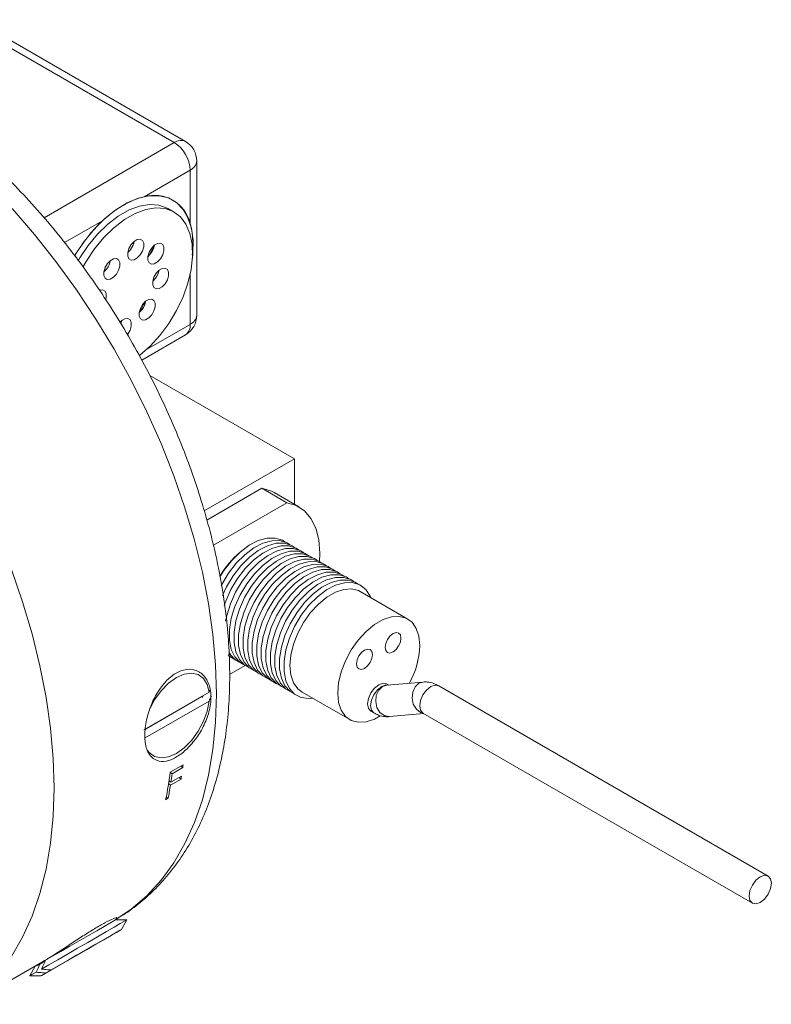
# Model space of a CAD drawing. Header units: inches. Extents: x 0.88 to 7.66, y 1.31 to 10.15.
# Tile 10 of 10: x 6.61 to 7.66, y 5.23 to 6.6. Entities that reach past the tile are written whole.
import ezdxf

# ---------------------------------------------------------------- set-up
doc = ezdxf.new("R2010")
doc.units = ezdxf.units.IN
doc.header["$MEASUREMENT"] = 0

msp = doc.modelspace()

# ---------------------------------------------------------------- linework, layer by layer
at = {"color": 7, "linetype": 'Continuous', "lineweight": 15}
for p, q in [((6.8289, 6.4294), (6.5357, 6.5987)), ((6.8446, 6.4309), (6.5513, 6.6002)), ((6.8602, 6.1895), (6.8602, 6.4038)), ((6.851, 6.3911), (6.7872, 6.3542)), ((6.851, 6.3174), (6.851, 6.3911)), ((6.8286, 6.3328), (6.8201, 6.3378)), ((6.768, 6.2806), (6.7716, 6.2867)), ((6.7705, 6.2896), (6.7723, 6.2886)), ((6.7705, 6.2896), (6.7723, 6.2886)), ((6.7934, 6.272), (6.801, 6.2852)), ((6.7325, 6.2551), (6.7361, 6.2613)), ((6.8026, 6.2404), (6.8064, 6.247)), ((6.8053, 6.245), (6.8055, 6.2449)), ((6.7802, 6.1933), (6.7882, 6.2072)), ((6.7877, 6.2076), (6.7882, 6.2072)), ((6.7877, 6.2076), (6.7882, 6.2072)), ((6.7882, 6.2072), (6.7891, 6.2087)), ((6.7836, 6.1272), (6.8446, 6.1624)), ((6.7949, 6.1058), (6.9959, 5.9898)), ((6.9959, 5.9898), (6.8706, 5.9174)), ((6.9959, 5.9898), (6.9959, 5.9266)), ((6.9507, 5.9489), (6.8744, 5.9048)), ((6.9854, 5.9289), (6.9507, 5.9489)), ((7.0023, 5.923), (6.9676, 5.943)), ((6.9854, 5.9289), (6.8833, 5.8699)), ((7.1536, 5.7672), (7.0873, 5.8055)), ((6.9049, 5.7153), (6.908, 5.7138)), ((6.9058, 5.69), (6.9275, 5.7025)), ((7.1749, 5.6796), (7.1243, 5.6751)), ((6.8786, 5.6682), (6.8773, 5.6654)), ((7.1271, 5.6753), (7.1242, 5.677)), ((7.6545, 5.41), (7.1966, 5.6744)), ((6.8773, 5.6654), (6.7865, 5.613)), ((6.7884, 5.6019), (6.8773, 5.6531)), ((6.7888, 5.6143), (6.8674, 5.6597)), ((6.8686, 5.6604), (6.8684, 5.6582)), ((7.0066, 5.6656), (7.0729, 5.6273)), ((7.1023, 5.6391), (7.1064, 5.6367)), ((7.1282, 5.6315), (7.176, 5.6358)), ((7.1747, 5.6365), (7.6327, 5.3721)), ((7.1747, 5.6365), (7.1747, 5.6365)), ((6.8233, 5.5542), (6.8412, 5.5646)), ((6.8407, 5.5606), (6.8261, 5.5521)), ((6.8407, 5.5606), (6.8379, 5.5627)), ((6.8261, 5.5521), (6.8233, 5.5542)), ((6.8383, 5.5448), (6.8237, 5.5363)), ((6.8243, 5.5402), (6.8389, 5.5487)), ((6.8383, 5.5448), (6.8357, 5.5468)), ((6.8237, 5.5363), (6.821, 5.5384)), ((6.8217, 5.5423), (6.8216, 5.5422)), ((6.8243, 5.5402), (6.8216, 5.5423)), ((6.8202, 5.518), (6.8169, 5.5161)), ((6.8202, 5.518), (6.8177, 5.52)), ((6.7476, 5.3492), (6.7489, 5.3515)), ((6.7632, 5.3492), (6.7476, 5.3492)), ((6.7554, 5.3357), (6.7632, 5.3492)), ((6.6504, 5.275), (6.7411, 5.3274)), ((6.7486, 5.3317), (6.6579, 5.2794)), ((6.5435, 5.2317), (6.6455, 5.2906)), ((6.6357, 5.2846), (6.6279, 5.2711)), ((6.6352, 5.2846), (6.6357, 5.2846)), ((6.6421, 5.2876), (6.6496, 5.2919)), ((6.6279, 5.2711), (6.6435, 5.2711))]:
    msp.add_line(p, q, dxfattribs=at)
at = {"color": 8, "linetype": 'Continuous', "lineweight": 15}
for p, q in [((6.6478, 6.3248), (6.8289, 6.4294)), ((6.7292, 6.3208), (6.6764, 6.2903)), ((6.851, 6.1767), (6.851, 6.2466)), ((6.7905, 6.1418), (6.851, 6.1767))]:
    msp.add_line(p, q, dxfattribs=at)
at = {"color": 7, "linetype": 'Continuous', "lineweight": 15, "flags": 128}
for points in [[(6.7041, 6.2925), (6.7177, 6.3092), (6.7324, 6.3238), (6.7478, 6.336), (6.7634, 6.3455), (6.7789, 6.352), (6.7939, 6.3554), (6.8079, 6.3555), (6.8207, 6.3524), (6.8318, 6.3461), (6.841, 6.3368), (6.848, 6.3248), (6.8528, 6.3103), (6.8551, 6.2938), (6.8548, 6.2756), (6.8541, 6.2684)], [(6.7094, 6.2864), (6.7224, 6.3022), (6.7364, 6.316), (6.7511, 6.3273), (6.766, 6.3358), (6.7806, 6.3412), (6.7946, 6.3435), (6.8075, 6.3425), (6.8191, 6.3383), (6.8201, 6.3378)], [(6.7179, 6.2815), (6.731, 6.2973), (6.745, 6.311), (6.7597, 6.3223), (6.7745, 6.3308), (6.7892, 6.3363), (6.8032, 6.3386), (6.8161, 6.3376), (6.8276, 6.3334), (6.8374, 6.3261), (6.8451, 6.3159), (6.8506, 6.3031), (6.8537, 6.288), (6.8542, 6.2712), (6.8523, 6.2531), (6.8478, 6.2341), (6.8411, 6.2149), (6.8322, 6.196), (6.8214, 6.178), (6.809, 6.1613), (6.7955, 6.1465), (6.7811, 6.1339), (6.78, 6.1331)], [(6.6905, 6.272), (6.6918, 6.2742), (6.7041, 6.2925)], [(6.6955, 6.2652), (6.6978, 6.269), (6.7094, 6.2864)], [(6.7816, 6.2733), (6.7847, 6.2787), (6.7864, 6.2844), (6.7864, 6.2894), (6.7847, 6.2932), (6.7816, 6.295), (6.7775, 6.2946), (6.7731, 6.292), (6.769, 6.2877), (6.7659, 6.2823), (6.7642, 6.2766), (6.7642, 6.2715), (6.7659, 6.2678), (6.769, 6.266), (6.7731, 6.2664), (6.7775, 6.269), (6.7816, 6.2733)], [(6.8097, 6.2678), (6.8128, 6.2732), (6.8145, 6.2789), (6.8145, 6.284), (6.8128, 6.2877), (6.8097, 6.2895), (6.8056, 6.2891), (6.8012, 6.2866), (6.7971, 6.2823), (6.794, 6.2769), (6.7923, 6.2712), (6.7923, 6.2661), (6.794, 6.2623), (6.7971, 6.2605), (6.8012, 6.261), (6.8056, 6.2635), (6.8097, 6.2678)], [(6.702, 6.2564), (6.7063, 6.2641), (6.7179, 6.2815)], [(6.7484, 6.2465), (6.7515, 6.2519), (6.7532, 6.2576), (6.7532, 6.2627), (6.7515, 6.2664), (6.7484, 6.2682), (6.7443, 6.2678), (6.7399, 6.2652), (6.7358, 6.2609), (6.7327, 6.2555), (6.731, 6.2498), (6.731, 6.2447), (6.7327, 6.241), (6.7358, 6.2392), (6.7399, 6.2396), (6.7443, 6.2422), (6.7484, 6.2465)], [(6.7642, 6.2766), (6.7642, 6.2766), (6.7683, 6.2809)], [(6.7923, 6.2711), (6.7924, 6.2712), (6.7964, 6.2755)], [(6.8163, 6.2333), (6.8194, 6.2387), (6.8211, 6.2444), (6.8211, 6.2495), (6.8194, 6.2532), (6.8163, 6.255), (6.8122, 6.2546), (6.8078, 6.2521), (6.8037, 6.2478), (6.8006, 6.2424), (6.7989, 6.2367), (6.7989, 6.2316), (6.8006, 6.2279), (6.8037, 6.2261), (6.8078, 6.2265), (6.8122, 6.229), (6.8163, 6.2333)], [(6.731, 6.2498), (6.7311, 6.2498), (6.7351, 6.2541)], [(6.7989, 6.2366), (6.799, 6.2367), (6.803, 6.241)], [(6.7337, 6.2111), (6.7344, 6.2142), (6.7344, 6.2193), (6.7327, 6.2231), (6.7296, 6.2249), (6.7255, 6.2245), (6.7248, 6.2242)], [(6.7975, 6.19), (6.8006, 6.1954), (6.8023, 6.2011), (6.8023, 6.2062), (6.8006, 6.2099), (6.7975, 6.2117), (6.7934, 6.2113), (6.789, 6.2088), (6.7849, 6.2045), (6.7818, 6.199), (6.7801, 6.1934), (6.7801, 6.1883), (6.7818, 6.1845), (6.785, 6.1827), (6.789, 6.1831), (6.7934, 6.1857), (6.7975, 6.19)], [(6.7802, 6.1933), (6.7802, 6.1933), (6.7843, 6.1976)], [(6.7644, 6.1632), (6.7675, 6.1686), (6.7692, 6.1743), (6.7692, 6.1794), (6.7675, 6.1831), (6.7643, 6.1849), (6.7603, 6.1845), (6.7559, 6.182), (6.7534, 6.1797)], [(6.7548, 6.1777), (6.7559, 6.182), (6.7559, 6.182)], [(6.9676, 5.943), (6.9639, 5.9449), (6.9507, 5.9489)], [(7.0307, 5.8461), (7.0313, 5.8589), (7.0299, 5.8771), (7.0258, 5.8933), (7.019, 5.9068), (7.0099, 5.9175), (6.9986, 5.9249), (6.9854, 5.9289)], [(6.9836, 5.874), (6.9795, 5.8766), (6.9694, 5.8798), (6.9581, 5.8797), (6.9458, 5.8763), (6.9332, 5.8697), (6.9207, 5.8603), (6.9088, 5.8483), (6.898, 5.8344), (6.8925, 5.8256)], [(6.99, 5.8703), (6.9858, 5.873), (6.9758, 5.8761), (6.9644, 5.876), (6.9521, 5.8726), (6.9395, 5.8661), (6.927, 5.8566), (6.9151, 5.8447), (6.9044, 5.8308), (6.8952, 5.8154), (6.8942, 5.8134)], [(6.9959, 5.8669), (6.9921, 5.8693), (6.9821, 5.8725), (6.9707, 5.8724), (6.9585, 5.869), (6.9458, 5.8624), (6.9333, 5.853), (6.9214, 5.841), (6.9107, 5.8271), (6.9015, 5.8117), (6.8959, 5.7997)], [(7.0026, 5.863), (6.9984, 5.8657), (6.9884, 5.8689), (6.977, 5.8687), (6.9648, 5.8653), (6.9521, 5.8588), (6.9396, 5.8493), (6.9277, 5.8374), (6.917, 5.8235), (6.9078, 5.8081), (6.9006, 5.7919), (6.8985, 5.7859)], [(7.0089, 5.8594), (7.0047, 5.862), (6.9947, 5.8652), (6.9834, 5.8651), (6.9711, 5.8617), (6.9585, 5.8551), (6.9459, 5.8457), (6.9341, 5.8337), (6.9233, 5.8198), (6.9141, 5.8044), (6.9069, 5.7883), (6.9019, 5.7719), (6.9003, 5.764)], [(7.0152, 5.8557), (7.0111, 5.8584), (7.001, 5.8616), (6.9897, 5.8614), (6.9774, 5.858), (6.9648, 5.8515), (6.9523, 5.842), (6.9404, 5.8301), (6.9296, 5.8162), (6.9205, 5.8008), (6.9132, 5.7846), (6.9082, 5.7683), (6.9057, 5.7525), (6.9057, 5.7379), (6.9082, 5.725), (6.9132, 5.7145), (6.9205, 5.7067), (6.9276, 5.7026)], [(7.0216, 5.8521), (7.0174, 5.8547), (7.0074, 5.8579), (6.996, 5.8578), (6.9837, 5.8544), (6.9711, 5.8478), (6.9586, 5.8384), (6.9467, 5.8264), (6.936, 5.8125), (6.9268, 5.7971), (6.9196, 5.781), (6.9146, 5.7646), (6.912, 5.7489), (6.912, 5.7342), (6.9146, 5.7214), (6.9196, 5.7108), (6.9268, 5.703), (6.9333, 5.6992)], [(7.0279, 5.8484), (7.0237, 5.8511), (7.0137, 5.8543), (7.0023, 5.8541), (6.9901, 5.8507), (6.9774, 5.8442), (6.9649, 5.8347), (6.953, 5.8228), (6.9423, 5.8089), (6.9331, 5.7935), (6.9259, 5.7773), (6.9209, 5.761), (6.9183, 5.7452), (6.9183, 5.7306), (6.9209, 5.7177), (6.9259, 5.7072), (6.9331, 5.6994), (6.9396, 5.6956)], [(7.0342, 5.8448), (7.03, 5.8474), (7.02, 5.8506), (7.0086, 5.8505), (6.9964, 5.8471), (6.9837, 5.8405), (6.9712, 5.8311), (6.9593, 5.8191), (6.9486, 5.8052), (6.9394, 5.7898), (6.9322, 5.7737), (6.9272, 5.7573), (6.9247, 5.7416), (6.9247, 5.7269), (6.9272, 5.7141), (6.9322, 5.7035), (6.9394, 5.6957), (6.9459, 5.6919)], [(7.0405, 5.8412), (7.0363, 5.8438), (7.0263, 5.847), (7.015, 5.8468), (7.0027, 5.8434), (6.9901, 5.8369), (6.9775, 5.8274), (6.9657, 5.8155), (6.9549, 5.8016), (6.9457, 5.7862), (6.9385, 5.77), (6.9335, 5.7537), (6.931, 5.7379), (6.931, 5.7233), (6.9335, 5.7104), (6.9385, 5.6999), (6.9457, 5.6921), (6.9523, 5.6883)], [(7.0468, 5.8375), (7.0427, 5.8401), (7.0326, 5.8433), (7.0213, 5.8432), (7.009, 5.8398), (6.9964, 5.8332), (6.9839, 5.8238), (6.972, 5.8119), (6.9612, 5.7979), (6.9521, 5.7825), (6.9448, 5.7664), (6.9398, 5.7501), (6.9373, 5.7343), (6.9373, 5.7196), (6.9398, 5.7068), (6.9448, 5.6962), (6.9521, 5.6884), (6.9586, 5.6846)], [(7.0532, 5.8339), (7.049, 5.8365), (7.039, 5.8397), (7.0276, 5.8395), (7.0153, 5.8361), (7.0027, 5.8296), (6.9902, 5.8201), (6.9783, 5.8082), (6.9676, 5.7943), (6.9584, 5.7789), (6.9512, 5.7627), (6.9462, 5.7464), (6.9436, 5.7306), (6.9436, 5.716), (6.9462, 5.7031), (6.9512, 5.6926), (6.9584, 5.6848), (6.9649, 5.681)], [(7.0595, 5.8302), (7.0553, 5.8328), (7.0453, 5.836), (7.0339, 5.8359), (7.0217, 5.8325), (7.009, 5.8259), (6.9965, 5.8165), (6.9846, 5.8046), (6.9739, 5.7906), (6.9647, 5.7752), (6.9575, 5.7591), (6.9525, 5.7428), (6.9499, 5.727), (6.9499, 5.7123), (6.9525, 5.6995), (6.9575, 5.6889), (6.9647, 5.6811), (6.9712, 5.6773)], [(7.0658, 5.8266), (7.0616, 5.8292), (7.0516, 5.8324), (7.0402, 5.8322), (7.028, 5.8288), (7.0153, 5.8223), (7.0028, 5.8128), (6.9909, 5.8009), (6.9802, 5.787), (6.971, 5.7716), (6.9638, 5.7554), (6.9588, 5.7391), (6.9563, 5.7233), (6.9563, 5.7087), (6.9588, 5.6958), (6.9638, 5.6853), (6.971, 5.6775), (6.9775, 5.6737)], [(7.0721, 5.8229), (7.0679, 5.8256), (7.0579, 5.8287), (7.0466, 5.8286), (7.0343, 5.8252), (7.0217, 5.8186), (7.0091, 5.8092), (6.9973, 5.7973), (6.9865, 5.7833), (6.9773, 5.768), (6.9701, 5.7518), (6.9651, 5.7355), (6.9626, 5.7197), (6.9626, 5.705), (6.9651, 5.6922), (6.9701, 5.6816), (6.9773, 5.6738), (6.9839, 5.67)], [(7.0784, 5.8193), (7.0743, 5.8219), (7.0642, 5.8251), (7.0529, 5.8249), (7.0406, 5.8215), (7.028, 5.815), (7.0155, 5.8055), (7.0036, 5.7936), (6.9928, 5.7797), (6.9837, 5.7643), (6.9764, 5.7481), (6.9714, 5.7318), (6.9689, 5.716), (6.9689, 5.7014), (6.9714, 5.6885), (6.9764, 5.678), (6.9837, 5.6702), (6.9902, 5.6664)], [(7.0847, 5.8156), (7.0806, 5.8183), (7.0706, 5.8214), (7.0592, 5.8213), (7.0469, 5.8179), (7.0343, 5.8113), (7.0218, 5.8019), (7.0099, 5.79), (6.9992, 5.776), (6.99, 5.7607), (6.9828, 5.7445), (6.9778, 5.7282), (6.9752, 5.7124), (6.9752, 5.6978), (6.9778, 5.6849), (6.9828, 5.6743), (6.99, 5.6665), (6.9965, 5.6627)], [(7.1023, 5.7968), (7.1013, 5.799), (7.0951, 5.8083), (7.0869, 5.8146), (7.0769, 5.8178), (7.0655, 5.8177), (7.0533, 5.8142), (7.0406, 5.8077), (7.0281, 5.7982), (7.0162, 5.7863), (7.0055, 5.7724), (6.9963, 5.757), (6.9891, 5.7408), (6.9841, 5.7245), (6.9815, 5.7087), (6.9815, 5.6941), (6.9841, 5.6813), (6.9891, 5.6707), (6.9963, 5.6629), (7.0055, 5.6581), (7.0162, 5.6566), (7.0215, 5.657)], [(7.0873, 5.8055), (7.0851, 5.8066), (7.0755, 5.8091), (7.0646, 5.8084), (7.0529, 5.8045), (7.041, 5.7977), (7.0293, 5.788), (7.0184, 5.7761), (7.0087, 5.7625), (7.0007, 5.7476), (6.9948, 5.7322), (6.9911, 5.717), (6.9898, 5.7026), (6.9911, 5.6896), (6.9948, 5.6786), (7.0007, 5.6701), (7.0066, 5.6656)], [(7.1704, 5.7302), (7.1691, 5.7432), (7.1654, 5.7542), (7.1595, 5.7627), (7.1515, 5.7683), (7.1418, 5.7708), (7.1309, 5.7701), (7.1192, 5.7663), (7.1073, 5.7594), (7.0956, 5.7498), (7.0847, 5.7379), (7.0751, 5.7242), (7.0671, 5.7093), (7.0611, 5.6939), (7.0574, 5.6787), (7.0562, 5.6643), (7.0574, 5.6513), (7.0611, 5.6403), (7.0671, 5.6318), (7.0751, 5.6262), (7.0847, 5.6236), (7.0956, 5.6243), (7.1073, 5.6282), (7.1152, 5.6324)], [(7.1441, 5.7406), (7.1433, 5.745), (7.1409, 5.7477), (7.1373, 5.7484), (7.1331, 5.7469), (7.1288, 5.7435), (7.1253, 5.7387), (7.1229, 5.7332), (7.122, 5.7278), (7.1229, 5.7234), (7.1253, 5.7206), (7.1288, 5.7199), (7.1331, 5.7214), (7.1373, 5.7248), (7.1409, 5.7297), (7.1433, 5.7352), (7.1441, 5.7406)], [(7.0824, 5.7049), (7.0833, 5.7005), (7.0857, 5.6978), (7.0892, 5.6971), (7.0935, 5.6986), (7.0977, 5.702), (7.1013, 5.7068), (7.1037, 5.7123), (7.1045, 5.7177), (7.1037, 5.7221), (7.1013, 5.7248), (7.0977, 5.7255), (7.0935, 5.7241), (7.0892, 5.7207), (7.0857, 5.7158), (7.0833, 5.7103), (7.0824, 5.7049)], [(6.904, 5.7175), (6.9078, 5.714), (6.9143, 5.7102)], [(6.8773, 5.6654), (6.8747, 5.6763), (6.8696, 5.6846), (6.8623, 5.69), (6.8532, 5.692), (6.8429, 5.6906), (6.8319, 5.6858), (6.8209, 5.6779), (6.8106, 5.6674), (6.8015, 5.6549), (6.7953, 5.6435)], [(7.1242, 5.677), (7.1192, 5.678), (7.1133, 5.6759), (7.1074, 5.6711), (7.1023, 5.6644), (7.099, 5.6566), (7.0978, 5.6491), (7.099, 5.643), (7.1023, 5.6391), (7.1023, 5.6391)], [(6.7919, 5.5845), (6.7942, 5.5815), (6.8015, 5.5761), (6.8106, 5.5741), (6.8209, 5.5755), (6.8319, 5.5803), (6.8429, 5.5882), (6.8532, 5.5987), (6.8623, 5.6112), (6.8696, 5.625), (6.8747, 5.6392), (6.8773, 5.6531)], [(7.6591, 5.4), (7.6579, 5.4062), (7.6545, 5.41), (7.6495, 5.411), (7.6436, 5.4089), (7.6377, 5.4042), (7.6327, 5.3974), (7.6293, 5.3897), (7.6281, 5.3821), (7.6293, 5.376), (7.6327, 5.3721), (7.6377, 5.3712), (7.6436, 5.3732), (7.6495, 5.378), (7.6545, 5.3848), (7.6579, 5.3925), (7.6591, 5.4)], [(6.7476, 5.3492), (6.7474, 5.3491), (6.7448, 5.3476), (6.7394, 5.3445), (6.7314, 5.3399), (6.7213, 5.334), (6.7095, 5.3272), (6.6968, 5.3199), (6.6838, 5.3124), (6.6713, 5.3051), (6.6598, 5.2985), (6.65, 5.2929), (6.6425, 5.2886), (6.6377, 5.2858), (6.6358, 5.2846), (6.6357, 5.2846)], [(6.7632, 5.3492), (6.7628, 5.349), (6.7597, 5.3472), (6.7538, 5.3438), (6.7453, 5.3389), (6.7346, 5.3327), (6.7222, 5.3255), (6.7086, 5.3177), (6.6945, 5.3095), (6.6803, 5.3014), (6.6669, 5.2936), (6.6547, 5.2866), (6.6443, 5.2806)], [(6.6504, 5.275), (6.6454, 5.2722), (6.6435, 5.2711), (6.645, 5.2719), (6.6496, 5.2746), (6.6572, 5.279), (6.6672, 5.2847), (6.6791, 5.2916), (6.6922, 5.2992), (6.7057, 5.307), (6.7189, 5.3146), (6.7309, 5.3215), (6.7411, 5.3274)], [(6.7486, 5.3317), (6.7536, 5.3346), (6.7554, 5.3357), (6.754, 5.3349), (6.7493, 5.3322), (6.7418, 5.3278), (6.7318, 5.322), (6.7199, 5.3152), (6.7068, 5.3076), (6.6932, 5.2998), (6.6801, 5.2922), (6.6681, 5.2853), (6.6579, 5.2794)], [(6.6421, 5.2876), (6.6429, 5.288), (6.6437, 5.2885), (6.6446, 5.289), (6.6455, 5.2896), (6.6465, 5.2901), (6.6475, 5.2907), (6.6485, 5.2913), (6.6496, 5.2919)], [(6.6368, 5.2762), (6.6311, 5.2729), (6.6282, 5.2713), (6.6279, 5.2711)]]:
    msp.add_lwpolyline(points, dxfattribs=at)
at = {"color": 8, "linetype": 'Continuous', "lineweight": 15, "flags": 128}
for points in [[(6.7479, 5.3497), (6.7689, 5.3638), (6.7907, 5.3825), (6.8105, 5.404), (6.8282, 5.4282), (6.8437, 5.4551), (6.857, 5.4844), (6.868, 5.5161), (6.8766, 5.55), (6.8827, 5.5859), (6.8864, 5.6236), (6.8877, 5.6629), (6.8864, 5.7037), (6.8827, 5.7457), (6.8766, 5.7887), (6.868, 5.8324), (6.857, 5.8768), (6.8437, 5.9215), (6.8282, 5.9663), (6.8105, 6.011), (6.7907, 6.0553), (6.7689, 6.0991), (6.7453, 6.1421), (6.7199, 6.184), (6.6929, 6.2248), (6.6644, 6.2641), (6.6345, 6.3018), (6.6035, 6.3376)], [(6.5435, 5.9682), (6.565, 5.925), (6.5847, 5.8806), (6.6025, 5.836), (6.618, 5.7912), (6.6313, 5.7465), (6.6422, 5.7021), (6.6508, 5.6583), (6.657, 5.6153), (6.6607, 5.5734), (6.6619, 5.5326)], [(7.1749, 5.6796), (7.1691, 5.6778), (7.1637, 5.6728), (7.1604, 5.6656), (7.1596, 5.6572), (7.1613, 5.6489), (7.1655, 5.6419), (7.1713, 5.6374), (7.1753, 5.6362)], [(7.1267, 5.6753), (7.1233, 5.6756), (7.1174, 5.6735), (7.1115, 5.6688), (7.1064, 5.662), (7.1031, 5.6543), (7.1019, 5.6467), (7.1031, 5.6406), (7.1064, 5.6367), (7.1065, 5.6367)], [(7.1243, 5.6751), (7.1185, 5.6732), (7.1132, 5.6683), (7.1098, 5.6611), (7.109, 5.6527), (7.1107, 5.6444), (7.1149, 5.6374), (7.1207, 5.6329), (7.1274, 5.6315), (7.1282, 5.6315)], [(7.1966, 5.6744), (7.1916, 5.6754), (7.1856, 5.6733), (7.1797, 5.6685), (7.1747, 5.6618), (7.1713, 5.654), (7.1702, 5.6465), (7.1713, 5.6404), (7.1747, 5.6365), (7.1747, 5.6365)], [(6.6619, 5.5326), (6.6607, 5.4933), (6.657, 5.4556), (6.6508, 5.4197), (6.6422, 5.3858), (6.6313, 5.3541), (6.618, 5.3248), (6.6025, 5.2979), (6.5847, 5.2736), (6.565, 5.2522), (6.5435, 5.2337)]]:
    msp.add_lwpolyline(points, dxfattribs=at)
at = {"color": 8, "linetype": 'Continuous', "lineweight": 15}
for centre, radius, start, end in [((6.8381, 6.4166), 0.0157, 65.6929, 125.6174), ((6.8445, 6.4054), 0.0157, 294.3747, 354.3054), ((6.8445, 6.1911), 0.0157, 294.3747, 354.3054), ((6.8362, 6.1749), 0.015, 304.0574, 7.2548)]:
    msp.add_arc(centre, radius, start, end, dxfattribs=at)
at = {"color": 7, "linetype": 'Continuous', "lineweight": 15}
for centre, radius, start, end in [((6.8031, 6.3889), 0.048, 2.6055, 57.3945), ((6.8289, 6.4038), 0.0313, 0, 60.0027), ((6.801, 6.3044), 0.0517, 14.5214, 105.468), ((6.8821, 6.1601), 0.2218, 133.5604, 149.7592), ((6.7485, 6.2961), 0.025, 322.5689, 350.7242), ((6.7766, 6.2907), 0.025, 322.5691, 350.7241), ((6.7153, 6.2693), 0.025, 322.5689, 350.7242), ((6.7832, 6.2562), 0.025, 322.569, 350.7238), ((6.7644, 6.2128), 0.025, 322.569, 350.7241), ((6.8289, 6.1895), 0.0313, 299.9973, 0), ((7.0024, 5.7624), 0.1275, 129.5563, 149.9152), ((6.9338, 5.7361), 0.0323, 206.0216, 246.055), ((7.0545, 5.7342), 0.1159, 330.9621, 358.0319), ((6.3318, 5.63), 0.5136, 352.2311, 352.6825), ((6.3385, 5.6161), 0.4888, 348.1908, 352.7286), ((6.3261, 5.6203), 0.5046, 350.8704, 352.2369), ((6.3517, 5.627), 0.4935, 350.403, 350.8647), ((6.3574, 5.6151), 0.4729, 348.1534, 350.4132)]:
    msp.add_arc(centre, radius, start, end, dxfattribs=at)
for points, knots in [([(6.7481, 5.35), (6.7494, 5.3507), (6.7592, 5.356), (6.7761, 5.3684), (6.7983, 5.3873), (6.8185, 5.4089), (6.8369, 5.4328), (6.8533, 5.459), (6.8676, 5.4875), (6.8798, 5.518), (6.8897, 5.5507), (6.8974, 5.5851), (6.9027, 5.6213), (6.9057, 5.659), (6.9063, 5.6979), (6.9045, 5.7379), (6.9005, 5.7788), (6.8941, 5.8204), (6.8855, 5.8625), (6.8747, 5.9049), (6.8618, 5.9474), (6.8469, 5.9898), (6.83, 6.032), (6.8112, 6.0739), (6.7906, 6.1151), (6.7684, 6.1555), (6.7444, 6.1951), (6.719, 6.2335), (6.6922, 6.2707), (6.6641, 6.3064), (6.6348, 6.3405), (6.6044, 6.3729), (6.5731, 6.4034), (6.541, 6.4319), (6.5081, 6.4582), (6.4747, 6.4822), (6.4408, 6.5038), (6.4066, 6.5228), (6.3722, 6.5392), (6.3377, 6.5527), (6.3034, 6.5634), (6.2695, 6.571), (6.236, 6.5756), (6.2034, 6.5771), (6.1716, 6.5755), (6.1411, 6.5709), (6.1119, 6.5634), (6.0843, 6.5527), (6.0656, 6.5441), (6.0567, 6.5382), (6.0559, 6.5377)], [0, 0, 0, 0, 0.0031058, 0.0233948, 0.0436811, 0.0640489, 0.0845785, 0.1053308, 0.1263403, 0.1476132, 0.1691289, 0.190847, 0.2127172, 0.2346885, 0.2567165, 0.2787661, 0.3008075, 0.3228279, 0.344821, 0.3667845, 0.3887194, 0.4106286, 0.4325161, 0.4543867, 0.4762456, 0.4980983, 0.5199505, 0.5418067, 0.5636719, 0.5855517, 0.607452, 0.6293782, 0.6513356, 0.6733289, 0.6953615, 0.7174351, 0.7395484, 0.7616953, 0.7838634, 0.8060223, 0.8281346, 0.8501519, 0.872017, 0.8936712, 0.9150659, 0.9361746, 0.9570012, 0.9775819, 0.9979809, 1, 1, 1, 1]), ([(6.7872, 6.3542), (6.7823, 6.3528), (6.7722, 6.3499), (6.7572, 6.342), (6.7428, 6.3327), (6.7338, 6.3248), (6.7292, 6.3208)], [0, 0, 0, 0, 0.256019, 0.518821, 0.75725, 1, 1, 1, 1]), ([(6.854, 6.2734), (6.8542, 6.2782), (6.8548, 6.2886), (6.8541, 6.3035), (6.8521, 6.3127), (6.851, 6.3174)], [0, 0, 0, 0, 0.298047, 0.645872, 1, 1, 1, 1]), ([(6.7995, 5.5732), (6.8031, 5.5713), (6.8102, 5.5676), (6.8248, 5.5709), (6.8398, 5.58), (6.8538, 5.5936), (6.8662, 5.6107), (6.8757, 5.6308), (6.8807, 5.6523), (6.8795, 5.6727), (6.8716, 5.6887), (6.8585, 5.6975), (6.8427, 5.6977), (6.8272, 5.6903), (6.8136, 5.6774), (6.8022, 5.6605), (6.7934, 5.6402), (6.7881, 5.6181), (6.7875, 5.597), (6.7915, 5.5813), (6.7972, 5.5755), (6.7995, 5.5732)], [0, 0, 0, 0, 0.052791, 0.105243, 0.152918, 0.19882, 0.246683, 0.29883, 0.355577, 0.415406, 0.476052, 0.535012, 0.589506, 0.638512, 0.684531, 0.731458, 0.782152, 0.837573, 0.896682, 0.957325, 1, 1, 1, 1]), ([(7.1966, 5.6744), (7.1944, 5.6755), (7.1894, 5.6781), (7.1819, 5.6798), (7.1768, 5.6797), (7.1749, 5.6796)], [0, 0, 0, 0, 0.322788, 0.741255, 1, 1, 1, 1]), ([(6.8773, 5.6531), (6.8777, 5.6542), (6.8788, 5.6565), (6.8799, 5.6588), (6.8805, 5.6601)], [0, 0, 0, 0, 0.445223, 1, 1, 1, 1]), ([(7.1064, 5.6367), (7.1086, 5.6356), (7.1136, 5.633), (7.1211, 5.6313), (7.1262, 5.6314), (7.1282, 5.6315)], [0, 0, 0, 0, 0.322787, 0.741254, 1, 1, 1, 1]), ([(6.7481, 5.3511), (6.7484, 5.3514), (6.75, 5.3529), (6.7449, 5.3513), (6.7338, 5.3459), (6.7186, 5.3371), (6.7019, 5.3267), (6.6843, 5.3152), (6.6667, 5.3037), (6.6535, 5.2952), (6.6476, 5.2918), (6.6457, 5.2907)], [0, 0, 0, 0, 0.04742, 0.190962, 0.3224, 0.440908, 0.553959, 0.670967, 0.798134, 0.936794, 1, 1, 1, 1]), ([(6.6421, 5.2876), (6.6415, 5.2864), (6.6398, 5.2826), (6.638, 5.2789), (6.6368, 5.2762)], [0, 0, 0, 0, 0.3109828, 1, 1, 1, 1]), ([(6.6443, 5.2806), (6.6455, 5.2832), (6.6473, 5.287), (6.649, 5.2907), (6.6496, 5.2919)], [0, 0, 0, 0, 0.6890172, 1, 1, 1, 1]), ([(6.6368, 5.2762), (6.6397, 5.276), (6.6442, 5.2756), (6.6488, 5.2752), (6.6504, 5.275)], [0, 0, 0, 0, 0.643769, 1, 1, 1, 1]), ([(6.6579, 5.2794), (6.6563, 5.2795), (6.6517, 5.2799), (6.6472, 5.2803), (6.6443, 5.2806)], [0, 0, 0, 0, 0.356231, 1, 1, 1, 1])]:
    msp.add_open_spline(points, degree=3, knots=knots, dxfattribs=at)

doc.saveas('drawing.dxf')
